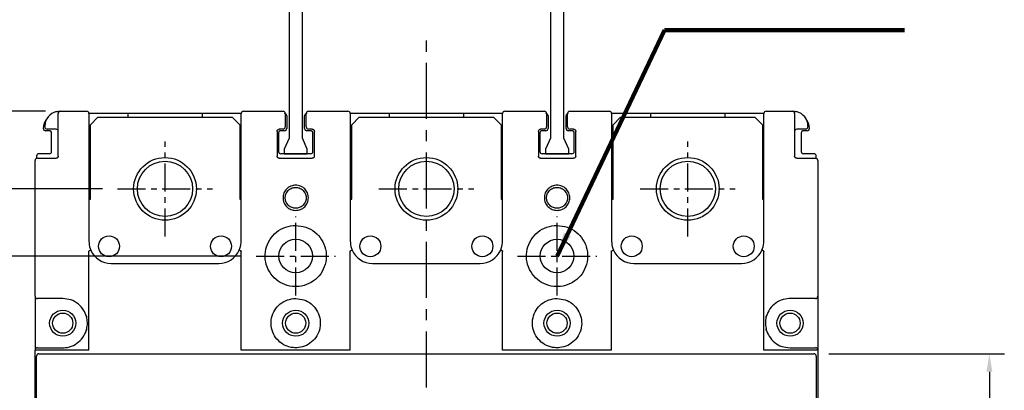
# Model space of a CAD drawing. Extents: x -444 to 2710, y -907 to 1726.
# Tile 7 of 15: x -35 to 96, y 1519 to 1569. Entities that reach past the tile are written whole.
import ezdxf

# ---------------------------------------------------------------- set-up
doc = ezdxf.new("R2010")
doc.units = 0
doc.header["$LTSCALE"] = 3
doc.header["$MEASUREMENT"] = 0
doc.linetypes.add('CENTER', pattern=[2, 1.25, -0.25, 0.25, -0.25])
doc.layers.get('0').update_dxf_attribs({"linetype": 'CONTINUOUS'})
doc.layers.get('Defpoints').update_dxf_attribs({"linetype": 'CONTINUOUS'})
doc.layers.add('cen', color=1, linetype='CENTER')
doc.layers.add('di', color=3, linetype='CONTINUOUS')
doc.styles.add('KIM', font='ROMANS.shx', dxfattribs={"height": 5, "bigfont": 'GSG1.shx'})
doc.styles.get("Standard").update_dxf_attribs({"font": 'romans.shx', "height": 4, "bigfont": 'ghs.shx'})
doc.dimstyles.get("Standard").update_dxf_attribs({"dimtxt": 0.18, "dimasz": 0.18, "dimexe": 0.18, "dimexo": 0.0625, "dimgap": 0.09, "dimtad": 0, "dimtih": 1, "dimtoh": 1, "dimdec": 4, "dimzin": 0, "dimdsep": 46, "dimtxsty": 'Standard', "dimcen": 0.09, "dimadec": 0, "dimazin": 0, "dimtfac": 1, "dimtdec": 4, "dimtofl": 0, "dimtmove": 0, "dimatfit": 3, "dimfxl": 0, "dimtolj": 1, "dimtzin": 0, "dimarcsym": 0})
doc.dimstyles.new('STANDARD$0', dxfattribs={"dimtxt": 5, "dimasz": 5, "dimexe": 1, "dimexo": 2, "dimgap": 2, "dimtad": 1, "dimdec": 4, "dimzin": 12, "dimdsep": 46, "dimtxsty": 'KIM', "dimcen": -1, "dimdle": 0.1, "dimadec": 0, "dimazin": 0, "dimtfac": 1, "dimtdec": 4, "dimtmove": 0, "dimatfit": 3, "dimfxl": 0, "dimtolj": 1, "dimtzin": 0, "dimarcsym": 0})

# ---------------------------------------------------------------- blocks, each defined once
blk = doc.blocks.new('*D6')
at = {"layer": 'Defpoints', "color": 0}
for p in [(-103.16, 1556.33), (-29.91, 1556.33), (-29.91, 1391.53)]:
    blk.add_point(p, dxfattribs=at)
at = {"layer": 'di'}
for p, q in [((-31.91, 1556.33), (-105.16, 1556.33)), ((-103.16, 1393.93), (-103.16, 1553.93)), ((-31.91, 1391.53), (-105.16, 1391.53))]:
    blk.add_line(p, q, dxfattribs=at)
for points in [[(-103.56, 1553.93), (-102.76, 1553.93), (-103.16, 1556.33)], [(-103.56, 1393.93), (-102.76, 1393.93), (-103.16, 1391.53)]]:
    blk.add_solid(points, dxfattribs=at)
at = {"layer": 'di', "insert": (-107.16, 1473.93), "char_height": 4, "attachment_point": 5, "rotation": 90}
blk.add_mtext('\\A1;165', dxfattribs=at)
blk = doc.blocks.new('*D60')
at = {"layer": 'Defpoints', "color": 0}
for p in [(70.99, 1523.83), (70.99, 1424.03), (94.49, 1424.03)]:
    blk.add_point(p, dxfattribs=at)
at = {"layer": 'di'}
for p, q in [((72.99, 1523.83), (96.49, 1523.83)), ((94.49, 1521.43), (94.49, 1426.43)), ((72.99, 1424.03), (96.49, 1424.03))]:
    blk.add_line(p, q, dxfattribs=at)
for points in [[(94.09, 1521.43), (94.89, 1521.43), (94.49, 1523.83)], [(94.09, 1426.43), (94.89, 1426.43), (94.49, 1424.03)]]:
    blk.add_solid(points, dxfattribs=at)
at = {"layer": 'di', "insert": (90.49, 1473.93), "char_height": 4, "attachment_point": 5, "rotation": 90}
blk.add_mtext('\\A1;100', dxfattribs=at)
blk = doc.blocks.new('*D67')
at = {"layer": 'Defpoints', "color": 0}
for p in [(-3.71, 1536.93), (-82.61, 1410.93), (-3.71, 1410.93)]:
    blk.add_point(p, dxfattribs=at)
at = {"layer": 'di'}
for p, q in [((-5.71, 1536.93), (-84.61, 1536.93)), ((-82.61, 1534.53), (-82.61, 1413.33)), ((-5.71, 1410.93), (-84.61, 1410.93))]:
    blk.add_line(p, q, dxfattribs=at)
for points in [[(-83.01, 1534.53), (-82.21, 1534.53), (-82.61, 1536.93)], [(-83.01, 1413.33), (-82.21, 1413.33), (-82.61, 1410.93)]]:
    blk.add_solid(points, dxfattribs=at)
at = {"layer": 'di', "insert": (-86.61, 1473.93), "char_height": 4, "attachment_point": 5, "rotation": 90}
blk.add_mtext('\\A1;126', dxfattribs=at)
blk = doc.blocks.new('*D68')
at = {"layer": 'Defpoints', "color": 0}
for p in [(-22.28, 1545.93), (-93.11, 1401.93), (-22.28, 1401.93)]:
    blk.add_point(p, dxfattribs=at)
at = {"layer": 'di'}
for p, q in [((-24.28, 1545.93), (-95.11, 1545.93)), ((-93.11, 1543.53), (-93.11, 1404.33)), ((-24.28, 1401.93), (-95.11, 1401.93))]:
    blk.add_line(p, q, dxfattribs=at)
for points in [[(-93.51, 1543.53), (-92.71, 1543.53), (-93.11, 1545.93)], [(-93.51, 1404.33), (-92.71, 1404.33), (-93.11, 1401.93)]]:
    blk.add_solid(points, dxfattribs=at)
at = {"layer": 'di', "insert": (-97.11, 1473.93), "char_height": 4, "attachment_point": 5, "rotation": 90}
blk.add_mtext('\\A1;144', dxfattribs=at)
blk = doc.blocks.new('12323')
for p, q in [((3740.7, 1408.13), (3738.5, 1408.13)), ((3738.5, 1408.13), (3738.5, 1404.73)), ((3743, 1408.13), (3738.5, 1408.13)), ((3743, 1407.33), (3743, 1408.13)), ((3790.8, 1407.33), (3743, 1407.33)), ((3792.3, 1407.98), (3790.8, 1407.33)), ((3792.9, 1407.98), (3792.3, 1407.98)), ((3792.9, 1404.88), (3792.9, 1407.98)), ((3738.5, 1404.73), (3740.7, 1404.73)), ((3738.5, 1404.73), (3743, 1404.73)), ((3743, 1405.53), (3790.8, 1405.53)), ((3743, 1405.53), (3790.8, 1405.53)), ((3743, 1404.73), (3743, 1405.53)), ((3743.65, 1405.18), (3743, 1404.98)), ((3744.85, 1405.53), (3743.65, 1405.18)), ((3790.8, 1405.53), (3792.3, 1404.88)), ((3792.3, 1404.88), (3792.9, 1404.88))]:
    blk.add_line(p, q)
blk = doc.blocks.new('*D70')
at = {"layer": 'Defpoints', "color": 0}
for p in [(-0.11, 1605.03), (-103.16, 1556.33), (-29.91, 1556.33)]:
    blk.add_point(p, dxfattribs=at)
at = {"layer": 'di'}
for p, q in [((-2.11, 1605.03), (-105.16, 1605.03)), ((-103.16, 1602.23), (-103.16, 1559.13)), ((-31.91, 1556.33), (-105.16, 1556.33))]:
    blk.add_line(p, q, dxfattribs=at)
for points in [[(-103.63, 1602.23), (-102.69, 1602.23), (-103.16, 1605.03)], [(-103.63, 1559.13), (-102.69, 1559.13), (-103.16, 1556.33)]]:
    blk.add_solid(points, dxfattribs=at)
at = {"layer": 'di', "insert": (-107.16, 1579.73), "char_height": 4, "attachment_point": 5, "rotation": 90}
blk.add_mtext('\\A1;48', dxfattribs=at)

msp = doc.modelspace()

# ---------------------------------------------------------------- linework, layer by layer
for p, q in [((-29.907, 1556.331), (-26.407, 1556.331)), ((-20.907, 1556.031), (-26.107, 1556.031)), ((-20.907, 1556.031), (-20.907, 1555.531)), ((-10.907, 1556.031), (-20.907, 1556.031)), ((-10.907, 1555.531), (-10.907, 1556.031)), ((-5.707, 1556.031), (-10.907, 1556.031)), ((-5.407, 1556.331), (-0.107, 1556.331)), ((3.293, 1556.331), (8.593, 1556.331)), ((14.093, 1556.031), (8.893, 1556.031)), ((14.093, 1556.031), (14.093, 1555.531)), ((24.093, 1556.031), (14.093, 1556.031)), ((24.093, 1555.531), (24.093, 1556.031)), ((29.293, 1556.031), (24.093, 1556.031)), ((29.593, 1556.331), (34.893, 1556.331)), ((38.293, 1556.331), (43.593, 1556.331)), ((49.093, 1556.031), (43.893, 1556.031)), ((49.093, 1556.031), (49.093, 1555.531)), ((59.093, 1556.031), (49.093, 1556.031)), ((59.093, 1555.531), (59.093, 1556.031)), ((64.293, 1556.031), (59.093, 1556.031)), ((64.593, 1556.331), (68.093, 1556.331)), ((-24.907, 1555.531), (-25.907, 1554.531)), ((-24.907, 1555.531), (-6.907, 1555.531)), ((-5.907, 1554.531), (-6.907, 1555.531)), ((0.393, 1555.731), (0.393, 1554.031)), ((2.793, 1554.031), (2.793, 1555.731)), ((10.093, 1555.531), (9.093, 1554.531)), ((10.093, 1555.531), (28.093, 1555.531)), ((29.093, 1554.531), (28.093, 1555.531)), ((35.393, 1555.731), (35.393, 1554.031)), ((37.793, 1554.031), (37.793, 1555.731)), ((45.093, 1555.531), (44.093, 1554.531)), ((45.093, 1555.531), (63.093, 1555.531)), ((64.093, 1554.531), (63.093, 1555.531)), ((-32.007, 1554.231), (-32.007, 1554.331)), ((-31.407, 1553.731), (-31.907, 1553.731)), ((-30.507, 1553.931), (-31.707, 1553.931)), ((-31.107, 1550.931), (-31.107, 1553.431)), ((-30.207, 1550.331), (-30.207, 1554.331)), ((-26.107, 1554.331), (-26.107, 1538.931)), ((-25.907, 1544.531), (-25.907, 1554.531)), ((-5.907, 1554.531), (-5.907, 1544.531)), ((-5.707, 1538.931), (-5.707, 1554.331)), ((-0.907, 1553.631), (-0.907, 1550.331)), ((-0.707, 1553.431), (-0.707, 1550.931)), ((-0.107, 1553.931), (-0.607, 1553.931)), ((0.093, 1553.731), (-0.407, 1553.731)), ((0.193, 1554.331), (0.193, 1554.231)), ((2.993, 1554.231), (2.993, 1554.331)), ((3.593, 1553.731), (3.093, 1553.731)), ((3.793, 1553.931), (3.293, 1553.931)), ((3.893, 1550.931), (3.893, 1553.431)), ((4.093, 1550.331), (4.093, 1553.631)), ((8.893, 1554.331), (8.893, 1538.931)), ((9.093, 1544.531), (9.093, 1554.531)), ((29.093, 1554.531), (29.093, 1544.531)), ((29.293, 1538.931), (29.293, 1554.331)), ((34.093, 1553.631), (34.093, 1550.331)), ((34.293, 1553.431), (34.293, 1550.931)), ((34.893, 1553.931), (34.393, 1553.931)), ((35.093, 1553.731), (34.593, 1553.731)), ((35.193, 1554.331), (35.193, 1554.231)), ((37.993, 1554.231), (37.993, 1554.331)), ((38.593, 1553.731), (38.093, 1553.731)), ((38.793, 1553.931), (38.293, 1553.931)), ((38.893, 1550.931), (38.893, 1553.431)), ((39.093, 1550.331), (39.093, 1553.631)), ((43.893, 1554.331), (43.893, 1538.931)), ((44.093, 1544.531), (44.093, 1554.531)), ((64.093, 1554.531), (64.093, 1544.531)), ((64.293, 1538.931), (64.293, 1554.331)), ((68.393, 1554.331), (68.393, 1550.331)), ((69.893, 1553.931), (68.693, 1553.931)), ((69.293, 1553.431), (69.293, 1550.931)), ((70.093, 1553.731), (69.593, 1553.731)), ((70.193, 1554.331), (70.193, 1554.231)), ((-31.407, 1550.631), (-32.807, 1550.631)), ((3.593, 1550.631), (-0.407, 1550.631)), ((38.593, 1550.631), (34.593, 1550.631)), ((70.993, 1550.631), (69.593, 1550.631)), ((-33.307, 1531.531), (-33.307, 1549.731)), ((-33.107, 1550.331), (-33.107, 1550.014)), ((-33.007, 1550.031), (-30.507, 1550.031)), ((-0.607, 1550.031), (3.793, 1550.031)), ((34.393, 1550.031), (38.793, 1550.031)), ((68.693, 1550.031), (71.193, 1550.031)), ((71.293, 1550.014), (71.293, 1550.331)), ((71.493, 1549.731), (71.493, 1531.531)), ((-26.107, 1544.531), (-25.907, 1544.531)), ((-5.907, 1544.531), (-5.707, 1544.531)), ((8.893, 1544.531), (9.093, 1544.531)), ((29.093, 1544.531), (29.293, 1544.531)), ((43.893, 1544.531), (44.093, 1544.531)), ((64.093, 1544.531), (64.293, 1544.531)), ((-26.107, 1528.902), (-26.107, 1537.557)), ((-5.707, 1524.331), (-5.707, 1537.557)), ((8.893, 1524.331), (8.893, 1537.557)), ((29.293, 1524.331), (29.293, 1537.557)), ((43.893, 1524.331), (43.893, 1537.557)), ((64.293, 1528.902), (64.293, 1537.557)), ((-23.107, 1535.931), (-8.707, 1535.931)), ((11.893, 1535.931), (26.293, 1535.931)), ((46.893, 1535.931), (61.293, 1535.931)), ((-33.307, 1531.531), (-33.307, 1524.331)), ((-29.607, 1531.231), (-33.007, 1531.231)), ((71.193, 1531.231), (67.793, 1531.231)), ((71.493, 1531.531), (71.493, 1524.331)), ((-26.407, 1528.852), (-26.407, 1528.674)), ((-26.107, 1526.961), (-26.107, 1528.902)), ((64.293, 1526.961), (64.293, 1528.902)), ((64.593, 1528.659), (64.593, 1528.86)), ((-26.407, 1527.203), (-26.407, 1527.002)), ((-26.107, 1524.331), (-26.107, 1526.961)), ((64.293, 1524.331), (64.293, 1526.961)), ((64.593, 1527.011), (64.593, 1527.189)), ((-33.038, 1524.331), (-33.307, 1524.331)), ((-33.307, 1495.919), (-33.307, 1524.331)), ((-29.606, 1524.331), (-33.038, 1524.331)), ((-33.007, 1524.631), (-29.607, 1524.631)), ((-26.107, 1524.331), (-29.606, 1524.331)), ((1.593, 1524.331), (-5.707, 1524.331)), ((8.893, 1524.331), (1.593, 1524.331)), ((36.593, 1524.331), (29.293, 1524.331)), ((43.893, 1524.331), (36.593, 1524.331)), ((67.792, 1524.331), (64.293, 1524.331)), ((71.223, 1524.331), (67.792, 1524.331)), ((67.793, 1524.631), (71.193, 1524.631)), ((71.493, 1524.331), (71.223, 1524.331)), ((71.493, 1524.331), (71.493, 1495.919)), ((-33.107, 1523.502), (-33.107, 1523.531)), ((-33.107, 1424.361), (-33.107, 1523.502)), ((-32.807, 1523.831), (70.993, 1523.831)), ((71.293, 1523.531), (71.293, 1523.502)), ((71.293, 1523.502), (71.293, 1424.361))]:
    msp.add_line(p, q)
for centre, radius in [((-15.907, 1545.931), 4.2), ((-15.907, 1545.931), 3.7), ((19.093, 1545.931), 4.2), ((19.093, 1545.931), 3.7), ((54.093, 1545.931), 4.2), ((54.093, 1545.931), 3.7), ((-23.407, 1538.231), 1.4), ((-8.407, 1538.231), 1.4), ((1.593, 1536.931), 2.25), ((11.593, 1538.231), 1.4), ((26.593, 1538.231), 1.4), ((36.593, 1536.931), 2.25), ((46.593, 1538.231), 1.4), ((61.593, 1538.231), 1.4), ((-29.607, 1527.931), 1.75), ((1.593, 1527.931), 1.75), ((36.593, 1527.931), 1.75), ((67.793, 1527.931), 1.75), ((-29.607, 1527.931), 1.35), ((1.593, 1527.931), 1.35), ((36.593, 1527.931), 1.35), ((67.793, 1527.931), 1.35)]:
    msp.add_circle(centre, radius)
for centre, radius, start, end in [((-30.007, 1554.331), 2, 102.73801, 180), ((-29.907, 1556.031), 0.3, 90, 180), ((-26.407, 1556.031), 0.3, 0, 90), ((-5.407, 1556.031), 0.3, 90, 180), ((-0.107, 1556.031), 0.3, 0, 90), ((0.093, 1555.731), 0.3, 0, 90), ((3.093, 1555.731), 0.3, 90, 180), ((3.293, 1556.031), 0.3, 90, 180), ((8.593, 1556.031), 0.3, 0, 90), ((29.593, 1556.031), 0.3, 90, 180), ((34.893, 1556.031), 0.3, 0, 90), ((35.093, 1555.731), 0.3, 0, 90), ((38.093, 1555.731), 0.3, 90, 180), ((38.293, 1556.031), 0.3, 90, 180), ((43.593, 1556.031), 0.3, 0, 90), ((64.593, 1556.031), 0.3, 90, 180), ((68.093, 1556.031), 0.3, 0, 90), ((68.193, 1554.331), 2, 0, 77.26199), ((-30.207, 1554.031), 2, 141.13834, 180), ((68.393, 1554.031), 2, 0, 38.86166), ((-31.907, 1554.031), 0.3, 180, 270), ((-31.707, 1554.231), 0.3, 180, 270), ((-31.407, 1553.431), 0.3, 0, 90), ((-30.507, 1553.631), 0.3, 0, 90), ((-0.407, 1553.431), 0.3, 90, 180), ((-0.107, 1554.231), 0.3, 270, 0), ((0.093, 1554.031), 0.3, 270, 0), ((3.093, 1554.031), 0.3, 180, 270), ((3.293, 1554.231), 0.3, 180, 270), ((3.593, 1553.431), 0.3, 0, 90), ((34.593, 1553.431), 0.3, 90, 180), ((34.893, 1554.231), 0.3, 270, 0), ((35.093, 1554.031), 0.3, 270, 0), ((38.093, 1554.031), 0.3, 180, 270), ((38.293, 1554.231), 0.3, 180, 270), ((38.593, 1553.431), 0.3, 0, 90), ((68.693, 1553.631), 0.3, 90, 180), ((69.593, 1553.431), 0.3, 90, 180), ((69.893, 1554.231), 0.3, 270, 0), ((70.093, 1554.031), 0.3, 270, 0), ((-32.807, 1550.331), 0.3, 90, 180), ((-31.407, 1550.931), 0.3, 270, 0), ((-0.407, 1550.931), 0.3, 180, 270), ((3.593, 1550.931), 0.3, 270, 0), ((34.593, 1550.931), 0.3, 180, 270), ((38.593, 1550.931), 0.3, 270, 0), ((69.593, 1550.931), 0.3, 180, 270), ((70.993, 1550.331), 0.3, 0, 90), ((-33.007, 1549.731), 0.3, 90, 180), ((71.193, 1549.731), 0.3, 0, 90), ((-23.107, 1538.931), 3, 203.91425, 270), ((-8.707, 1538.931), 3, 270, 336.42342), ((11.893, 1538.931), 3, 203.57658, 270), ((26.293, 1538.931), 3, 270, 336.42342), ((46.893, 1538.931), 3, 203.57658, 270), ((61.293, 1538.931), 3, 270, 336.08575), ((-33.007, 1531.531), 0.3, 180, 270), ((71.193, 1531.531), 0.3, 270, 0), ((-33.007, 1524.331), 0.3, 90, 180), ((71.193, 1524.331), 0.3, 0, 90)]:
    msp.add_arc(centre, radius, start, end)
for centre, start_param, end_param in [((-32.807, 1523.531), 0, 1.5707963), ((70.993, 1523.531), 4.712389, 6.2831853)]:
    msp.add_ellipse(centre, major_axis=(0, 0.3), ratio=0.9983418, start_param=start_param, end_param=end_param)
for points, knots in [([(-30.448, 1556.282), (-30.404, 1556.291), (-30.305, 1556.311), (-30.143, 1556.329), (-30.056, 1556.33), (-30.007, 1556.331)], [0, 0, 0, 0, 0.2651523, 0.590329, 1, 1, 1, 1]), ([(-30.207, 1554.331), (-30.207, 1554.522), (-30.207, 1554.905), (-30.207, 1555.414), (-30.207, 1555.799), (-30.207, 1556.002), (-30.207, 1556.023), (-30.207, 1556.031)], [0, 0, 0, 0, 0.21469, 0.4293769, 0.6440673, 0.8587618, 1, 1, 1, 1]), ([(-30.007, 1556.331), (-29.989, 1556.331), (-29.953, 1556.331), (-29.923, 1556.331), (-29.908, 1556.331), (-29.907, 1556.331)], [0, 0, 0, 0, 0.4884446, 0.9803597, 1, 1, 1, 1]), ([(-26.107, 1556.031), (-26.107, 1556.023), (-26.107, 1556.001), (-26.107, 1555.795), (-26.107, 1555.41), (-26.107, 1554.902), (-26.107, 1554.522), (-26.107, 1554.331)], [0, 0, 0, 0, 0.1450561, 0.359842, 0.573548, 0.7867639, 1, 1, 1, 1]), ([(-5.707, 1554.331), (-5.707, 1554.45), (-5.707, 1554.759), (-5.707, 1555.236), (-5.707, 1555.675), (-5.707, 1555.974), (-5.707, 1556.012), (-5.707, 1556.031)], [0, 0, 0, 0, 0.1324431, 0.3466024, 0.5634526, 0.781752, 1, 1, 1, 1]), ([(0.193, 1556.031), (0.193, 1556.023), (0.193, 1556.002), (0.193, 1555.798), (0.193, 1555.414), (0.193, 1554.904), (0.193, 1554.522), (0.193, 1554.331)], [0, 0, 0, 0, 0.1417401, 0.356451, 0.5710119, 0.7855028, 1, 1, 1, 1]), ([(2.993, 1554.331), (2.993, 1554.456), (2.993, 1554.772), (2.993, 1555.25), (2.993, 1555.681), (2.993, 1555.975), (2.993, 1556.013), (2.993, 1556.031)], [0, 0, 0, 0, 0.140715, 0.3553805, 0.5702025, 0.7851018, 1, 1, 1, 1]), ([(8.893, 1556.031), (8.893, 1556.022), (8.893, 1556), (8.893, 1555.789), (8.893, 1555.405), (8.893, 1554.899), (8.893, 1554.521), (8.893, 1554.331)], [0, 0, 0, 0, 0.15009441, 0.3650111, 0.57741866, 0.78868883, 1, 1, 1, 1]), ([(29.293, 1554.331), (29.293, 1554.45), (29.293, 1554.759), (29.293, 1555.236), (29.293, 1555.675), (29.293, 1555.974), (29.293, 1556.012), (29.293, 1556.031)], [0, 0, 0, 0, 0.1324431, 0.3466024, 0.5634526, 0.781752, 1, 1, 1, 1]), ([(35.193, 1556.031), (35.193, 1556.023), (35.193, 1556.002), (35.193, 1555.798), (35.193, 1555.414), (35.193, 1554.904), (35.193, 1554.522), (35.193, 1554.331)], [0, 0, 0, 0, 0.1417401, 0.356451, 0.5710119, 0.7855028, 1, 1, 1, 1]), ([(37.993, 1554.331), (37.993, 1554.456), (37.993, 1554.772), (37.993, 1555.25), (37.993, 1555.681), (37.993, 1555.975), (37.993, 1556.013), (37.993, 1556.031)], [0, 0, 0, 0, 0.140715, 0.3553805, 0.5702025, 0.7851018, 1, 1, 1, 1]), ([(43.893, 1556.031), (43.893, 1556.022), (43.893, 1556), (43.893, 1555.789), (43.893, 1555.405), (43.893, 1554.899), (43.893, 1554.521), (43.893, 1554.331)], [0, 0, 0, 0, 0.15009441, 0.3650111, 0.57741866, 0.78868883, 1, 1, 1, 1]), ([(64.293, 1554.331), (64.293, 1554.454), (64.293, 1554.767), (64.293, 1555.244), (64.293, 1555.679), (64.293, 1555.975), (64.293, 1556.012), (64.293, 1556.031)], [0, 0, 0, 0, 0.137452, 0.3519143, 0.5675312, 0.7837769, 1, 1, 1, 1]), ([(68.093, 1556.331), (68.093, 1556.331), (68.109, 1556.331), (68.139, 1556.331), (68.175, 1556.331), (68.193, 1556.331)], [0, 0, 0, 0, 0.0196405, 0.5115603, 1, 1, 1, 1]), ([(68.193, 1556.331), (68.203, 1556.331), (68.248, 1556.331), (68.345, 1556.327), (68.489, 1556.312), (68.588, 1556.291), (68.634, 1556.282)], [0, 0, 0, 0, 0.096659, 0.4144565, 0.7273257, 1, 1, 1, 1]), ([(68.393, 1556.031), (68.393, 1556.023), (68.393, 1556.002), (68.393, 1555.799), (68.393, 1555.414), (68.393, 1554.905), (68.393, 1554.522), (68.393, 1554.331)], [0, 0, 0, 0, 0.1412382, 0.3559327, 0.5706231, 0.78531, 1, 1, 1, 1]), ([(-0.907, 1553.631), (-0.904, 1553.665), (-0.897, 1553.732), (-0.846, 1553.822), (-0.77, 1553.89), (-0.685, 1553.926), (-0.63, 1553.93), (-0.607, 1553.931)], [0, 0, 0, 0, 0.21377776, 0.42779968, 0.64235645, 0.8574934, 1, 1, 1, 1]), ([(3.793, 1553.931), (3.826, 1553.928), (3.894, 1553.921), (3.984, 1553.87), (4.052, 1553.793), (4.088, 1553.709), (4.091, 1553.653), (4.093, 1553.631)], [0, 0, 0, 0, 0.2154048, 0.430751, 0.6457709, 0.8601704, 1, 1, 1, 1]), ([(34.093, 1553.631), (34.096, 1553.665), (34.103, 1553.732), (34.154, 1553.822), (34.23, 1553.89), (34.315, 1553.926), (34.37, 1553.93), (34.393, 1553.931)], [0, 0, 0, 0, 0.2137779, 0.4278023, 0.6423595, 0.857497, 1, 1, 1, 1]), ([(38.793, 1553.931), (38.826, 1553.928), (38.894, 1553.921), (38.984, 1553.87), (39.052, 1553.793), (39.088, 1553.709), (39.091, 1553.653), (39.093, 1553.631)], [0, 0, 0, 0, 0.2154047, 0.4307508, 0.6457719, 0.8601705, 1, 1, 1, 1]), ([(-30.207, 1550.331), (-30.211, 1550.298), (-30.217, 1550.23), (-30.269, 1550.14), (-30.345, 1550.072), (-30.429, 1550.036), (-30.485, 1550.033), (-30.507, 1550.031)], [0, 0, 0, 0, 0.214613, 0.4292408, 0.6438867, 0.8585914, 1, 1, 1, 1]), ([(-0.607, 1550.031), (-0.641, 1550.035), (-0.709, 1550.041), (-0.799, 1550.093), (-0.866, 1550.169), (-0.902, 1550.254), (-0.906, 1550.309), (-0.907, 1550.331)], [0, 0, 0, 0, 0.2154079, 0.4307499, 0.645773, 0.8601709, 1, 1, 1, 1]), ([(4.093, 1550.331), (4.089, 1550.298), (4.083, 1550.23), (4.031, 1550.14), (3.955, 1550.073), (3.871, 1550.037), (3.815, 1550.033), (3.793, 1550.031)], [0, 0, 0, 0, 0.2137781, 0.4278017, 0.6423592, 0.8574968, 1, 1, 1, 1]), ([(34.393, 1550.031), (34.359, 1550.035), (34.291, 1550.041), (34.201, 1550.093), (34.134, 1550.169), (34.098, 1550.254), (34.094, 1550.309), (34.093, 1550.331)], [0, 0, 0, 0, 0.2154045, 0.4307505, 0.6457714, 0.8601706, 1, 1, 1, 1]), ([(39.093, 1550.331), (39.089, 1550.298), (39.083, 1550.23), (39.031, 1550.14), (38.955, 1550.073), (38.871, 1550.037), (38.815, 1550.033), (38.793, 1550.031)], [0, 0, 0, 0, 0.21377766, 0.42780207, 0.64235941, 0.85749693, 1, 1, 1, 1]), ([(68.693, 1550.031), (68.659, 1550.035), (68.592, 1550.041), (68.502, 1550.093), (68.434, 1550.169), (68.398, 1550.253), (68.394, 1550.309), (68.393, 1550.331)], [0, 0, 0, 0, 0.2148108, 0.4295346, 0.6441771, 0.8587841, 1, 1, 1, 1]), ([(1.593, 1543.043), (1.369, 1543.066), (0.922, 1543.111), (0.364, 1543.512), (-0.027, 1544.063), (-0.146, 1544.731), (-0.027, 1545.398), (0.364, 1545.953), (0.922, 1546.341), (1.593, 1546.459), (2.263, 1546.341), (2.822, 1545.953), (3.212, 1545.398), (3.331, 1544.731), (3.213, 1544.063), (2.821, 1543.512), (2.263, 1543.111), (1.816, 1543.066), (1.593, 1543.043)], [0, 0, 0, 0, 0.0626626, 0.1252566, 0.1876088, 0.2499114, 0.3122303, 0.3746639, 0.4372711, 0.4999939, 0.5626695, 0.6253259, 0.6876822, 0.7500697, 0.8123035, 0.8747302, 0.9373545, 1, 1, 1, 1]), ([(1.593, 1543.331), (1.753, 1543.347), (2.012, 1543.372), (2.343, 1543.537), (2.592, 1543.732), (2.788, 1543.981), (2.948, 1544.312), (3.021, 1544.731), (2.948, 1545.149), (2.789, 1545.481), (2.592, 1545.73), (2.343, 1545.927), (2.012, 1546.086), (1.593, 1546.159), (1.174, 1546.086), (0.842, 1545.927), (0.593, 1545.73), (0.397, 1545.481), (0.238, 1545.15), (0.165, 1544.731), (0.238, 1544.312), (0.397, 1543.981), (0.594, 1543.732), (0.842, 1543.537), (1.174, 1543.372), (1.432, 1543.347), (1.593, 1543.331)], [0, 0, 0, 0, 0.0546307, 0.0878808, 0.1250146, 0.1621276, 0.1953515, 0.249917, 0.3045115, 0.3377655, 0.3749187, 0.412099, 0.4453757, 0.4999999, 0.5545886, 0.5878734, 0.6250787, 0.6622076, 0.6954543, 0.750085, 0.804616, 0.8378484, 0.8749865, 0.9121206, 0.9453701, 1, 1, 1, 1]), ([(36.593, 1543.043), (36.369, 1543.066), (35.922, 1543.111), (35.364, 1543.512), (34.973, 1544.063), (34.854, 1544.731), (34.973, 1545.398), (35.364, 1545.953), (35.922, 1546.341), (36.593, 1546.459), (37.263, 1546.341), (37.822, 1545.953), (38.212, 1545.398), (38.331, 1544.731), (38.213, 1544.063), (37.821, 1543.512), (37.263, 1543.111), (36.816, 1543.066), (36.593, 1543.043)], [0, 0, 0, 0, 0.0626624, 0.1252564, 0.1876086, 0.2499112, 0.3122301, 0.3746638, 0.4372709, 0.4999938, 0.5626693, 0.6253257, 0.687682, 0.7500695, 0.8123034, 0.8747301, 0.9373543, 1, 1, 1, 1]), ([(36.593, 1543.331), (36.753, 1543.347), (37.012, 1543.372), (37.343, 1543.537), (37.592, 1543.732), (37.788, 1543.981), (37.948, 1544.312), (38.021, 1544.731), (37.948, 1545.149), (37.789, 1545.481), (37.592, 1545.73), (37.343, 1545.927), (37.012, 1546.086), (36.593, 1546.159), (36.174, 1546.086), (35.842, 1545.927), (35.593, 1545.73), (35.397, 1545.481), (35.238, 1545.15), (35.165, 1544.731), (35.238, 1544.312), (35.397, 1543.981), (35.594, 1543.732), (35.842, 1543.537), (36.174, 1543.372), (36.432, 1543.347), (36.593, 1543.331)], [0, 0, 0, 0, 0.0546309, 0.087881, 0.1250148, 0.1621278, 0.1953517, 0.2499172, 0.3045117, 0.3377658, 0.374919, 0.4120992, 0.4453759, 0.5000001, 0.5545888, 0.5878736, 0.6250791, 0.6622078, 0.6954545, 0.7500853, 0.8046163, 0.8378486, 0.8749867, 0.9121208, 0.9453703, 1, 1, 1, 1]), ([(1.593, 1541.031), (1.592, 1541.031), (1.133, 1541.03), (0.667, 1540.952), (-0.2, 1540.648), (-1.021, 1540.192), (-1.949, 1539.147), (-2.482, 1537.854), (-2.559, 1536.456), (-2.167, 1535.108), (-1.352, 1533.967), (-0.208, 1533.161), (0.986, 1532.822), (2.212, 1532.824), (3.407, 1533.167), (4.549, 1533.979), (5.357, 1535.12), (5.745, 1536.464), (5.666, 1537.863), (5.128, 1539.161), (4.193, 1540.196), (2.969, 1540.897), (2.051, 1540.986), (1.593, 1541.031)], [0, 0, 0, 0, 0.00007629, 0.05364015, 0.05375429, 0.10752907, 0.1611193, 0.21452925, 0.26804398, 0.32178611, 0.37552222, 0.4290985, 0.48267581, 0.51773565, 0.5714757, 0.6252139, 0.67872431, 0.73213529, 0.78573093, 0.83950695, 0.89317838, 0.94662532, 1, 1, 1, 1]), ([(36.593, 1541.031), (36.592, 1541.031), (36.133, 1541.03), (35.667, 1540.952), (34.8, 1540.648), (33.979, 1540.192), (33.051, 1539.147), (32.518, 1537.854), (32.441, 1536.456), (32.833, 1535.108), (33.648, 1533.967), (34.792, 1533.161), (35.986, 1532.822), (37.212, 1532.824), (38.407, 1533.167), (39.549, 1533.979), (40.357, 1535.12), (40.745, 1536.464), (40.666, 1537.863), (40.128, 1539.161), (39.193, 1540.196), (37.969, 1540.897), (37.051, 1540.986), (36.593, 1541.031)], [0, 0, 0, 0, 0.0000762, 0.0536401, 0.0537542, 0.107529, 0.1611192, 0.2145292, 0.2680439, 0.321786, 0.3755221, 0.4290984, 0.4826757, 0.5177356, 0.5714756, 0.6252138, 0.6787242, 0.7321352, 0.7857309, 0.8395069, 0.8931783, 0.9466252, 1, 1, 1, 1]), ([(-26.107, 1538.931), (-26.078, 1538.594), (-26.042, 1538.175), (-25.881, 1537.791), (-25.85, 1537.715)], [0, 0, 0, 0, 0.8031893, 1, 1, 1, 1]), ([(-5.958, 1537.731), (-5.928, 1537.803), (-5.771, 1538.182), (-5.736, 1538.596), (-5.707, 1538.931)], [0, 0, 0, 0, 0.1899775, 1, 1, 1, 1]), ([(8.893, 1538.931), (8.921, 1538.596), (8.957, 1538.182), (9.113, 1537.803), (9.143, 1537.731)], [0, 0, 0, 0, 0.8100225, 1, 1, 1, 1]), ([(29.042, 1537.731), (29.072, 1537.803), (29.229, 1538.182), (29.264, 1538.596), (29.293, 1538.931)], [0, 0, 0, 0, 0.1899778, 1, 1, 1, 1]), ([(43.893, 1538.931), (43.921, 1538.596), (43.957, 1538.182), (44.113, 1537.803), (44.143, 1537.731)], [0, 0, 0, 0, 0.8100225, 1, 1, 1, 1]), ([(64.035, 1537.715), (64.067, 1537.791), (64.228, 1538.175), (64.264, 1538.594), (64.293, 1538.931)], [0, 0, 0, 0, 0.1968097, 1, 1, 1, 1]), ([(-26.107, 1537.557), (-26.107, 1537.562), (-26.107, 1537.573), (-26.105, 1537.586), (-26.1, 1537.594), (-26.097, 1537.598), (-26.094, 1537.599), (-26.093, 1537.6)], [0, 0, 0, 0, 0.3301123, 0.6818453, 0.822901, 0.9397778, 1, 1, 1, 1]), ([(-25.85, 1537.715), (-25.85, 1537.715), (-25.85, 1537.715), (-25.853, 1537.712), (-25.872, 1537.702), (-25.926, 1537.676), (-26.002, 1537.641), (-26.063, 1537.613), (-26.093, 1537.6)], [0, 0, 0, 0, 0.0353999, 0.0818525, 0.3114524, 0.5409885, 0.7704922, 1, 1, 1, 1]), ([(-5.958, 1537.731), (-5.958, 1537.731), (-5.958, 1537.73), (-5.943, 1537.721), (-5.891, 1537.695), (-5.818, 1537.661), (-5.758, 1537.634), (-5.728, 1537.62)], [0, 0, 0, 0, 0.0303895, 0.2881358, 0.5254748, 0.7627348, 1, 1, 1, 1]), ([(-5.728, 1537.62), (-5.725, 1537.619), (-5.72, 1537.616), (-5.714, 1537.606), (-5.708, 1537.586), (-5.708, 1537.568), (-5.707, 1537.557)], [0, 0, 0, 0, 0.1079938, 0.248194, 0.5100281, 1, 1, 1, 1]), ([(8.893, 1537.557), (8.893, 1537.564), (8.893, 1537.58), (8.897, 1537.599), (8.903, 1537.612), (8.908, 1537.618), (8.912, 1537.62), (8.913, 1537.62)], [0, 0, 0, 0, 0.3292487, 0.679802, 0.8200252, 0.9366002, 1, 1, 1, 1]), ([(8.913, 1537.62), (8.943, 1537.634), (9.003, 1537.661), (9.077, 1537.695), (9.128, 1537.721), (9.143, 1537.73), (9.143, 1537.731), (9.143, 1537.731)], [0, 0, 0, 0, 0.23726322, 0.47452637, 0.71186422, 0.96961048, 1, 1, 1, 1]), ([(29.272, 1537.62), (29.242, 1537.634), (29.182, 1537.661), (29.109, 1537.695), (29.057, 1537.721), (29.042, 1537.73), (29.042, 1537.731), (29.042, 1537.731)], [0, 0, 0, 0, 0.2372648, 0.4745277, 0.7118642, 0.9696105, 1, 1, 1, 1]), ([(29.272, 1537.62), (29.275, 1537.619), (29.28, 1537.616), (29.286, 1537.606), (29.292, 1537.586), (29.292, 1537.568), (29.293, 1537.557)], [0, 0, 0, 0, 0.107995, 0.2481814, 0.5100226, 1, 1, 1, 1]), ([(43.893, 1537.557), (43.893, 1537.564), (43.893, 1537.58), (43.897, 1537.599), (43.903, 1537.612), (43.908, 1537.618), (43.912, 1537.62), (43.913, 1537.62)], [0, 0, 0, 0, 0.329248, 0.6798012, 0.8200366, 0.9366115, 1, 1, 1, 1]), ([(43.913, 1537.62), (43.943, 1537.634), (44.003, 1537.661), (44.077, 1537.695), (44.128, 1537.721), (44.143, 1537.73), (44.143, 1537.731), (44.143, 1537.731)], [0, 0, 0, 0, 0.2372652, 0.4745252, 0.7118642, 0.9696105, 1, 1, 1, 1]), ([(64.279, 1537.6), (64.249, 1537.613), (64.188, 1537.641), (64.112, 1537.676), (64.057, 1537.702), (64.039, 1537.712), (64.035, 1537.715), (64.035, 1537.715), (64.035, 1537.715)], [0, 0, 0, 0, 0.229501, 0.4590055, 0.6885468, 0.9181474, 0.9646001, 1, 1, 1, 1]), ([(64.279, 1537.6), (64.28, 1537.599), (64.284, 1537.597), (64.289, 1537.589), (64.292, 1537.575), (64.293, 1537.564), (64.293, 1537.557)], [0, 0, 0, 0, 0.11798281, 0.26701528, 0.55021776, 1, 1, 1, 1]), ([(-26.429, 1528.821), (-26.541, 1529.12), (-26.783, 1529.768), (-27.517, 1530.556), (-28.497, 1531.123), (-29.237, 1531.195), (-29.607, 1531.231)], [0, 0, 0, 0, 0.2227654, 0.4825513, 0.7412796, 1, 1, 1, 1]), ([(1.593, 1531.231), (1.592, 1531.231), (1.223, 1531.231), (0.848, 1531.167), (0.15, 1530.922), (-0.511, 1530.556), (-1.259, 1529.714), (-1.688, 1528.672), (-1.748, 1527.545), (-1.432, 1526.461), (-0.775, 1525.543), (0.147, 1524.895), (1.105, 1524.624), (2.089, 1524.625), (3.048, 1524.899), (3.968, 1525.551), (4.621, 1526.469), (4.934, 1527.552), (4.872, 1528.678), (4.44, 1529.723), (3.688, 1530.558), (2.702, 1531.123), (1.962, 1531.195), (1.593, 1531.231)], [0, 0, 0, 0, 0.0000995, 0.05365315, 0.05378113, 0.10752759, 0.16115081, 0.21465289, 0.26822481, 0.32194895, 0.37566962, 0.42928293, 0.48289599, 0.51747544, 0.57119757, 0.62492033, 0.67849089, 0.73199328, 0.78561814, 0.8393652, 0.89304318, 0.9465702, 1, 1, 1, 1]), ([(36.593, 1531.231), (36.592, 1531.231), (36.223, 1531.231), (35.848, 1531.167), (35.15, 1530.922), (34.489, 1530.556), (33.741, 1529.714), (33.312, 1528.672), (33.252, 1527.545), (33.568, 1526.461), (34.225, 1525.543), (35.147, 1524.895), (36.105, 1524.624), (37.089, 1524.625), (38.048, 1524.899), (38.968, 1525.551), (39.621, 1526.469), (39.934, 1527.552), (39.872, 1528.678), (39.44, 1529.723), (38.688, 1530.558), (37.702, 1531.123), (36.962, 1531.195), (36.593, 1531.231)], [0, 0, 0, 0, 0.0000994, 0.0536531, 0.053781, 0.1075275, 0.1611507, 0.2146528, 0.2682247, 0.3219489, 0.3756695, 0.4292829, 0.4828959, 0.5174754, 0.5711975, 0.6249203, 0.6784908, 0.7319932, 0.7856181, 0.8393651, 0.8930431, 0.9465701, 1, 1, 1, 1]), ([(67.793, 1531.231), (67.67, 1531.227), (67.178, 1531.21), (66.33, 1530.959), (65.416, 1530.307), (64.856, 1529.536), (64.677, 1529.004), (64.615, 1528.821)], [0, 0, 0, 0, 0.085994, 0.3460506, 0.6060456, 0.8645347, 1, 1, 1, 1]), ([(-26.429, 1527.042), (-26.428, 1527.047), (-26.34, 1527.363), (-26.256, 1527.971), (-26.375, 1528.555), (-26.429, 1528.821)], [0, 0, 0, 0, 0.0093528, 0.5479642, 1, 1, 1, 1]), ([(64.615, 1528.821), (64.613, 1528.815), (64.526, 1528.5), (64.441, 1527.892), (64.56, 1527.308), (64.615, 1527.042)], [0, 0, 0, 0, 0.0093528, 0.5479642, 1, 1, 1, 1]), ([(-29.607, 1524.631), (-29.485, 1524.636), (-28.992, 1524.652), (-28.145, 1524.904), (-27.231, 1525.555), (-26.671, 1526.327), (-26.491, 1526.859), (-26.429, 1527.042)], [0, 0, 0, 0, 0.0859932, 0.34605, 0.606046, 0.8645346, 1, 1, 1, 1]), ([(64.615, 1527.042), (64.726, 1526.743), (64.968, 1526.095), (65.702, 1525.306), (66.682, 1524.74), (67.423, 1524.668), (67.793, 1524.631)], [0, 0, 0, 0, 0.2227654, 0.4825507, 0.7412798, 1, 1, 1, 1])]:
    msp.add_open_spline(points, degree=3, knots=knots)
at = {"layer": 'cen', "ltscale": 2}
msp.add_line((19.093, 1387.317), (19.093, 1567.125), dxfattribs=at)
at = {"layer": 'cen'}
for p, q in [((-15.907, 1539.563), (-15.907, 1552.3)), ((54.093, 1539.563), (54.093, 1552.3)), ((-22.276, 1545.931), (-9.539, 1545.931)), ((12.724, 1545.931), (25.461, 1545.931)), ((47.724, 1545.931), (60.461, 1545.931)), ((1.593, 1531.624), (1.593, 1542.239)), ((36.593, 1531.624), (36.593, 1542.239)), ((-3.715, 1536.931), (6.9, 1536.931)), ((31.285, 1536.931), (41.9, 1536.931))]:
    msp.add_line(p, q, dxfattribs=at)

# ---------------------------------------------------------------- block references
at = {"layer": 'di', "rotation": 270}
for p in [(-1404.833, 5343.53), (-1369.833, 5343.53)]:
    msp.add_blockref('12323', p, dxfattribs=at)

# ---------------------------------------------------------------- dimensions: what is measured, and where the dimension line sits
at = {"layer": 'di'}
for p1, text, override, picture, middle in [((-0.107, 1605.031), '48', {"dimtxt": 3, "dimasz": 2.8, "dimexe": 2, "dimdec": 2, "dimzin": 8, "dimtxsty": 'Standard', "dimcen": 0, "dimclrd": 256, "dimclre": 256, "dimclrt": 256, "dimadec": 2, "dimazin": 2, "dimtfac": 0.6, "dimtdec": 2, "dimtzin": 8, "dimlwd": 65535, "dimlwe": 65535, "dimarcsym": 1}, '*D70', (-103.16, 1579.731)), ((-29.907, 1391.531), '165', {"dimtxt": 4, "dimasz": 2.4, "dimexe": 2, "dimdec": 2, "dimzin": 8, "dimtxsty": 'Standard', "dimcen": 0, "dimdle": 0, "dimclrd": 256, "dimclre": 256, "dimclrt": 256, "dimadec": 2, "dimazin": 2, "dimtfac": 0.6, "dimtdec": 2, "dimtzin": 8, "dimlwd": 65535, "dimlwe": 65535}, '*D6', (-103.16, 1473.931))]:
    dim = msp.add_linear_dim(base=(-103.16, 1556.331), p1=p1, p2=(-29.907, 1556.331), angle=90, text=text, dimstyle='STANDARD$0', override=override, dxfattribs=at)
    dim.commit()
    dim.dimension.update_dxf_attribs({"geometry": picture, "text_midpoint": middle, "dimtype": 160})
for base, p1, p2, picture, middle in [((-93.112, 1401.931), (-22.276, 1545.931), (-22.276, 1401.931), '*D68', (-93.112, 1473.931)), ((-82.605, 1410.931), (-3.715, 1536.931), (-3.715, 1410.931), '*D67', (-82.605, 1473.931))]:
    dim = msp.add_linear_dim(base=base, p1=p1, p2=p2, angle=90, dimstyle='STANDARD$0', override={"dimtxt": 4, "dimasz": 2.4, "dimexe": 2, "dimdec": 2, "dimzin": 8, "dimtxsty": 'Standard', "dimcen": 0, "dimdle": 0, "dimclrd": 256, "dimclre": 256, "dimclrt": 256, "dimadec": 2, "dimazin": 2, "dimtfac": 0.6, "dimtdec": 2, "dimtzin": 8, "dimlwd": 65535, "dimlwe": 65535}, dxfattribs=at)
    dim.commit()
    dim.dimension.update_dxf_attribs({"geometry": picture, "text_midpoint": middle, "dimtype": 160})
dim = msp.add_linear_dim(base=(94.486, 1424.031), p1=(70.993, 1523.831), p2=(70.993, 1424.031), angle=90, text='100', dimstyle='STANDARD$0', override={"dimtxt": 4, "dimasz": 2.4, "dimexe": 2, "dimdec": 2, "dimzin": 8, "dimtxsty": 'Standard', "dimcen": 0, "dimdle": 0, "dimclrd": 256, "dimclre": 256, "dimclrt": 256, "dimadec": 2, "dimazin": 2, "dimtfac": 0.6, "dimtdec": 2, "dimtzin": 8, "dimlwd": 65535, "dimlwe": 65535}, dxfattribs=at)
dim.commit()
dim.dimension.update_dxf_attribs({"geometry": '*D60', "text_midpoint": (90.486, 1473.931)})

# ---------------------------------------------------------------- leaders
at = {"layer": 'di', "annotation_type": 0, "has_hookline": 1, "hookline_direction": 0, "text_width": 26.946}
msp.add_leader([(36.593, 1536.931), (50.988, 1567.194), (54.188, 1567.194)], dimstyle='Standard', override={"dimtxt": 4, "dimasz": 3.2, "dimexe": 2, "dimexo": 2, "dimgap": 2, "dimtad": 1, "dimtih": 0, "dimtoh": 0, "dimdec": 2, "dimzin": 8, "dimcen": 0, "dimclrd": 256, "dimclre": 256, "dimclrt": 256, "dimadec": 2, "dimazin": 2, "dimtfac": 0.6, "dimtdec": 2, "dimtofl": 1, "dimtzin": 8, "dimlwd": 65535, "dimlwe": 65535, "dimarcsym": 1}, dxfattribs=at)

doc.saveas('drawing.dxf')
